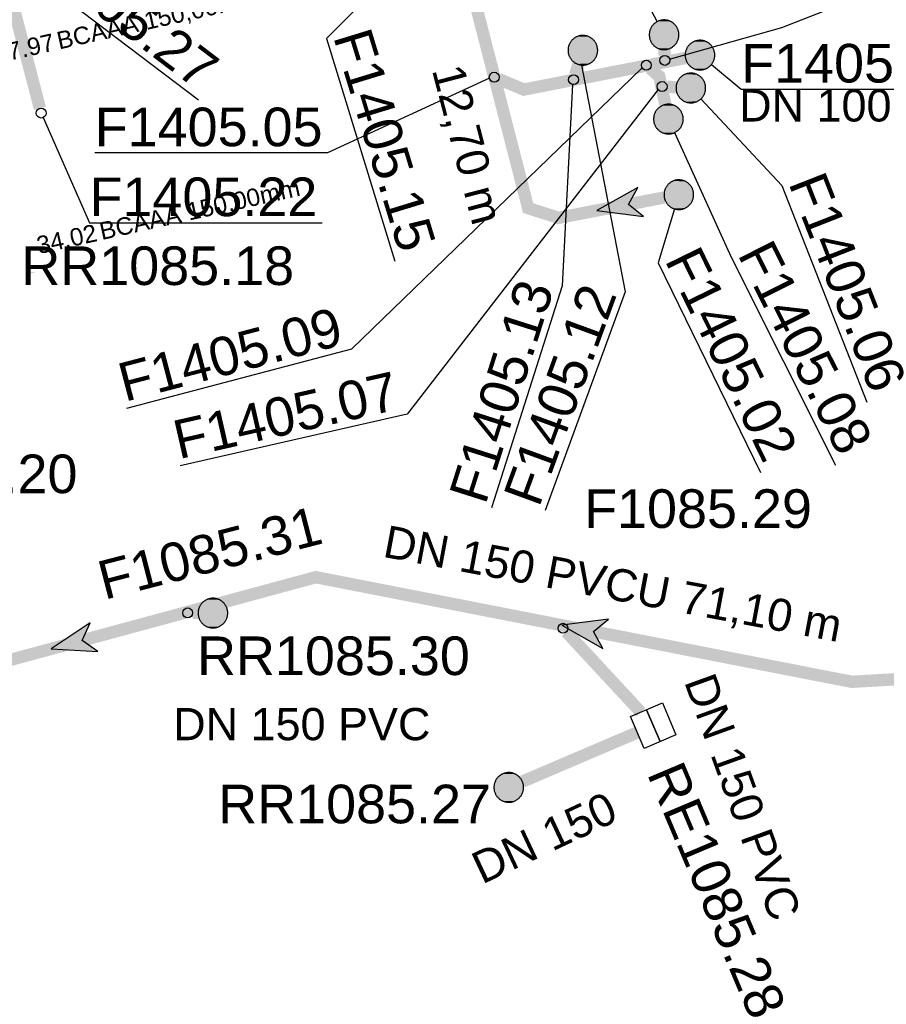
# Model space of a CAD drawing. Extents: x 356718 to 357658, y 5762241 to 5762615.
# Tile 114 of 157: x 357316 to 357334, y 5762428 to 5762448. Entities that reach past the tile are written whole.
import ezdxf
from ezdxf.enums import TextEntityAlignment as Align

# ---------------------------------------------------------------- set-up
doc = ezdxf.new("R2010")
doc.units = 0
doc.header["$MEASUREMENT"] = 0
doc.linetypes.add('AUSGEZOGEN', pattern=[0])
doc.linetypes.add('GESTRICHELT2', pattern=[4, 2, -2])
doc.layers.get('0').update_dxf_attribs({"linetype": 'AUSGEZOGEN'})
for name, color, linetype, true_color in [('111_00131_Symbol', 7, 'AUSGEZOGEN', 0x000000), ('114_00133_Schachtnummer', 7, 'AUSGEZOGEN', 0x000000), ('121_10397_Haltungen_Regenwasser', 5, 'GESTRICHELT2', 0x0000ff), ('121_10398_Haltungen_Schmutzwass', 7, 'AUSGEZOGEN', 0x800000), ('123_00137_Fliessrichtungspfeil', 7, 'AUSGEZOGEN', 0x000000), ('124_00118_Standard__Laenge___10', 7, 'AUSGEZOGEN', 0x000000), ('124_10626_Standard__Laenge____1', 7, 'AUSGEZOGEN', 0x000000), ('141_10677_Stutzen__alle__aus_DW', 7, 'AUSGEZOGEN', 0x000000), ('141_10868_Stutzen__141_', 7, 'AUSGEZOGEN', 0x000000)]:
    doc.layers.add(name, color=color, linetype=linetype, true_color=true_color)
doc.styles.add('ARIAL', font='arial.ttf', dxfattribs={"height": 1.5})
doc.styles.get("Standard").update_dxf_attribs({"font": 'arial.ttf', "height": 1})

# ---------------------------------------------------------------- blocks, each defined once
blk = doc.blocks.new('RR')
at = {"color": 0, "linetype": 'AUSGEZOGEN'}
blk.add_lwpolyline([(0.3, 0), (0.3, 0.013), (0.299, 0.025), (0.298, 0.038), (0.296, 0.05), (0.293, 0.063), (0.29, 0.075), (0.287, 0.087), (0.283, 0.099), (0.279, 0.111), (0.274, 0.123), (0.268, 0.134), (0.262, 0.145), (0.256, 0.156), (0.249, 0.167), (0.242, 0.177), (0.234, 0.187), (0.226, 0.197), (0.218, 0.206), (0.209, 0.215), (0.199, 0.224), (0.19, 0.232), (0.18, 0.24), (0.17, 0.247), (0.159, 0.254), (0.148, 0.261), (0.137, 0.267), (0.126, 0.272), (0.114, 0.277), (0.102, 0.282), (0.09, 0.286), (0.078, 0.29), (0.066, 0.293), (0.053, 0.295), (0.041, 0.297), (0.028, 0.299), (0.016, 0.3), (0.003, 0.3), (-0.009, 0.3), (-0.022, 0.299), (-0.035, 0.298), (-0.047, 0.296), (-0.06, 0.294), (-0.072, 0.291), (-0.084, 0.288), (-0.096, 0.284), (-0.108, 0.28), (-0.12, 0.275), (-0.131, 0.27), (-0.143, 0.264), (-0.154, 0.258), (-0.164, 0.251), (-0.175, 0.244), (-0.185, 0.236), (-0.195, 0.228), (-0.204, 0.22), (-0.213, 0.211), (-0.222, 0.202), (-0.23, 0.192), (-0.238, 0.182), (-0.246, 0.172), (-0.253, 0.162), (-0.259, 0.151), (-0.265, 0.14), (-0.271, 0.129), (-0.276, 0.117), (-0.281, 0.105), (-0.285, 0.093), (-0.289, 0.081), (-0.292, 0.069), (-0.295, 0.057), (-0.297, 0.044), (-0.298, 0.032), (-0.299, 0.019), (-0.3, 0.006), (-0.3, -0.006), (-0.299, -0.019), (-0.298, -0.032), (-0.297, -0.044), (-0.295, -0.057), (-0.292, -0.069), (-0.289, -0.081), (-0.285, -0.093), (-0.281, -0.105), (-0.276, -0.117), (-0.271, -0.129), (-0.265, -0.14), (-0.259, -0.151), (-0.253, -0.162), (-0.246, -0.172), (-0.238, -0.182), (-0.23, -0.192), (-0.222, -0.202), (-0.213, -0.211), (-0.204, -0.22), (-0.195, -0.228), (-0.185, -0.236), (-0.175, -0.244), (-0.164, -0.251), (-0.154, -0.258), (-0.143, -0.264), (-0.131, -0.27), (-0.12, -0.275), (-0.108, -0.28), (-0.096, -0.284), (-0.084, -0.288), (-0.072, -0.291), (-0.06, -0.294), (-0.047, -0.296), (-0.035, -0.298), (-0.022, -0.299), (-0.009, -0.3), (0.003, -0.3), (0.016, -0.3), (0.028, -0.299), (0.041, -0.297), (0.053, -0.295), (0.066, -0.293), (0.078, -0.29), (0.09, -0.286), (0.102, -0.282), (0.114, -0.277), (0.126, -0.272), (0.137, -0.267), (0.148, -0.261), (0.159, -0.254), (0.17, -0.247), (0.18, -0.24), (0.19, -0.232), (0.199, -0.224), (0.209, -0.215), (0.218, -0.206), (0.226, -0.197), (0.234, -0.187), (0.242, -0.177), (0.249, -0.167), (0.256, -0.156), (0.262, -0.145), (0.268, -0.134), (0.274, -0.123), (0.279, -0.111), (0.283, -0.099), (0.287, -0.087), (0.29, -0.075), (0.293, -0.063), (0.296, -0.05), (0.298, -0.038), (0.299, -0.025), (0.3, -0.013), (0.3, 0), (0.3, 0)], close=True, dxfattribs=at)
blk.add_lwpolyline([(0.3, 0), (0.3, 0.013), (0.299, 0.025), (0.298, 0.038), (0.296, 0.05), (0.293, 0.063), (0.29, 0.075), (0.287, 0.087), (0.283, 0.099), (0.279, 0.111), (0.274, 0.123), (0.268, 0.134), (0.262, 0.145), (0.256, 0.156), (0.249, 0.167), (0.242, 0.177), (0.234, 0.187), (0.226, 0.197), (0.218, 0.206), (0.209, 0.215), (0.199, 0.224), (0.19, 0.232), (0.18, 0.24), (0.17, 0.247), (0.159, 0.254), (0.148, 0.261), (0.137, 0.267), (0.126, 0.272), (0.114, 0.277), (0.102, 0.282), (0.09, 0.286), (0.078, 0.29), (0.066, 0.293), (0.053, 0.295), (0.041, 0.297), (0.028, 0.299), (0.016, 0.3), (0.003, 0.3), (-0.009, 0.3), (-0.022, 0.299), (-0.035, 0.298), (-0.047, 0.296), (-0.06, 0.294), (-0.072, 0.291), (-0.084, 0.288), (-0.096, 0.284), (-0.108, 0.28), (-0.12, 0.275), (-0.131, 0.27), (-0.143, 0.264), (-0.154, 0.258), (-0.164, 0.251), (-0.175, 0.244), (-0.185, 0.236), (-0.195, 0.228), (-0.204, 0.22), (-0.213, 0.211), (-0.222, 0.202), (-0.23, 0.192), (-0.238, 0.182), (-0.246, 0.172), (-0.253, 0.162), (-0.259, 0.151), (-0.265, 0.14), (-0.271, 0.129), (-0.276, 0.117), (-0.281, 0.105), (-0.285, 0.093), (-0.289, 0.081), (-0.292, 0.069), (-0.295, 0.057), (-0.297, 0.044), (-0.298, 0.032), (-0.299, 0.019), (-0.3, 0.006), (-0.3, -0.006), (-0.299, -0.019), (-0.298, -0.032), (-0.297, -0.044), (-0.295, -0.057), (-0.292, -0.069), (-0.289, -0.081), (-0.285, -0.093), (-0.281, -0.105), (-0.276, -0.117), (-0.271, -0.129), (-0.265, -0.14), (-0.259, -0.151), (-0.253, -0.162), (-0.246, -0.172), (-0.238, -0.182), (-0.23, -0.192), (-0.222, -0.202), (-0.213, -0.211), (-0.204, -0.22), (-0.195, -0.228), (-0.185, -0.236), (-0.175, -0.244), (-0.164, -0.251), (-0.154, -0.258), (-0.143, -0.264), (-0.131, -0.27), (-0.12, -0.275), (-0.108, -0.28), (-0.096, -0.284), (-0.084, -0.288), (-0.072, -0.291), (-0.06, -0.294), (-0.047, -0.296), (-0.035, -0.298), (-0.022, -0.299), (-0.009, -0.3), (0.003, -0.3), (0.016, -0.3), (0.028, -0.299), (0.041, -0.297), (0.053, -0.295), (0.066, -0.293), (0.078, -0.29), (0.09, -0.286), (0.102, -0.282), (0.114, -0.277), (0.126, -0.272), (0.137, -0.267), (0.148, -0.261), (0.159, -0.254), (0.17, -0.247), (0.18, -0.24), (0.19, -0.232), (0.199, -0.224), (0.209, -0.215), (0.218, -0.206), (0.226, -0.197), (0.234, -0.187), (0.242, -0.177), (0.249, -0.167), (0.256, -0.156), (0.262, -0.145), (0.268, -0.134), (0.274, -0.123), (0.279, -0.111), (0.283, -0.099), (0.287, -0.087), (0.29, -0.075), (0.293, -0.063), (0.296, -0.05), (0.298, -0.038), (0.299, -0.025), (0.3, -0.013), (0.3, 0), (0.3, 0)], close=True, dxfattribs=at)
at = {"color": 0}
for points in [[(-0.226, 0.197), (0.226, 0.197), (-0.222, 0.202)], [(-0.226, 0.197), (0.226, 0.197), (-0.222, 0.202)], [(-0.222, 0.202), (0.222, 0.202), (-0.218, 0.206)], [(-0.222, 0.202), (0.222, 0.202), (-0.218, 0.206)], [(0.226, 0.197), (-0.222, 0.202), (0.222, 0.202)], [(0.226, 0.197), (-0.222, 0.202), (0.222, 0.202)], [(-0.218, 0.206), (0.218, 0.206), (-0.213, 0.211)], [(-0.218, 0.206), (0.218, 0.206), (-0.213, 0.211)], [(0.222, 0.202), (-0.218, 0.206), (0.218, 0.206)], [(0.222, 0.202), (-0.218, 0.206), (0.218, 0.206)], [(-0.213, 0.211), (0.213, 0.211), (-0.209, 0.215)], [(-0.213, 0.211), (0.213, 0.211), (-0.209, 0.215)], [(0.218, 0.206), (-0.213, 0.211), (0.213, 0.211)], [(0.218, 0.206), (-0.213, 0.211), (0.213, 0.211)], [(-0.209, 0.215), (0.209, 0.215), (-0.204, 0.22)], [(-0.209, 0.215), (0.209, 0.215), (-0.204, 0.22)], [(0.213, 0.211), (-0.209, 0.215), (0.209, 0.215)], [(0.213, 0.211), (-0.209, 0.215), (0.209, 0.215)], [(-0.204, 0.22), (0.204, 0.22), (-0.199, 0.224)], [(-0.204, 0.22), (0.204, 0.22), (-0.199, 0.224)], [(0.209, 0.215), (-0.204, 0.22), (0.204, 0.22)], [(0.209, 0.215), (-0.204, 0.22), (0.204, 0.22)], [(-0.199, 0.224), (0.199, 0.224), (-0.195, 0.228)], [(-0.199, 0.224), (0.199, 0.224), (-0.195, 0.228)], [(0.204, 0.22), (-0.199, 0.224), (0.199, 0.224)], [(0.204, 0.22), (-0.199, 0.224), (0.199, 0.224)], [(-0.195, 0.228), (0.195, 0.228), (-0.19, 0.232)], [(-0.195, 0.228), (0.195, 0.228), (-0.19, 0.232)], [(0.199, 0.224), (-0.195, 0.228), (0.195, 0.228)], [(0.199, 0.224), (-0.195, 0.228), (0.195, 0.228)], [(-0.19, 0.232), (0.19, 0.232), (-0.185, 0.236)], [(-0.19, 0.232), (0.19, 0.232), (-0.185, 0.236)], [(0.195, 0.228), (-0.19, 0.232), (0.19, 0.232)], [(0.195, 0.228), (-0.19, 0.232), (0.19, 0.232)], [(-0.185, 0.236), (0.185, 0.236), (-0.18, 0.24)], [(-0.185, 0.236), (0.185, 0.236), (-0.18, 0.24)], [(0.19, 0.232), (-0.185, 0.236), (0.185, 0.236)], [(0.19, 0.232), (-0.185, 0.236), (0.185, 0.236)], [(-0.18, 0.24), (0.18, 0.24), (-0.175, 0.244)], [(-0.18, 0.24), (0.18, 0.24), (-0.175, 0.244)], [(0.185, 0.236), (-0.18, 0.24), (0.18, 0.24)], [(0.185, 0.236), (-0.18, 0.24), (0.18, 0.24)], [(-0.175, 0.244), (0.175, 0.244), (-0.169, 0.247)], [(-0.175, 0.244), (0.175, 0.244), (-0.169, 0.247)], [(0.18, 0.24), (-0.175, 0.244), (0.175, 0.244)], [(0.18, 0.24), (-0.175, 0.244), (0.175, 0.244)], [(-0.169, 0.247), (0.17, 0.247), (-0.164, 0.251)], [(-0.169, 0.247), (0.17, 0.247), (-0.164, 0.251)], [(0.175, 0.244), (-0.169, 0.247), (0.17, 0.247)], [(0.175, 0.244), (-0.169, 0.247), (0.17, 0.247)], [(-0.164, 0.251), (0.164, 0.251), (-0.159, 0.254)], [(-0.164, 0.251), (0.164, 0.251), (-0.159, 0.254)], [(0.17, 0.247), (-0.164, 0.251), (0.164, 0.251)], [(0.17, 0.247), (-0.164, 0.251), (0.164, 0.251)], [(-0.159, 0.254), (0.159, 0.254), (-0.154, 0.258)], [(-0.159, 0.254), (0.159, 0.254), (-0.154, 0.258)], [(0.164, 0.251), (-0.159, 0.254), (0.159, 0.254)], [(0.164, 0.251), (-0.159, 0.254), (0.159, 0.254)], [(-0.154, 0.258), (0.154, 0.258), (-0.148, 0.261)], [(-0.154, 0.258), (0.154, 0.258), (-0.148, 0.261)], [(0.159, 0.254), (-0.154, 0.258), (0.154, 0.258)], [(0.159, 0.254), (-0.154, 0.258), (0.154, 0.258)], [(-0.148, 0.261), (0.148, 0.261), (-0.143, 0.264)], [(-0.148, 0.261), (0.148, 0.261), (-0.143, 0.264)], [(0.154, 0.258), (-0.148, 0.261), (0.148, 0.261)], [(0.154, 0.258), (-0.148, 0.261), (0.148, 0.261)], [(-0.143, 0.264), (0.142, 0.264), (-0.137, 0.267)], [(-0.143, 0.264), (0.142, 0.264), (-0.137, 0.267)], [(0.148, 0.261), (-0.143, 0.264), (0.142, 0.264)], [(0.148, 0.261), (-0.143, 0.264), (0.142, 0.264)], [(-0.137, 0.267), (0.137, 0.267), (-0.131, 0.27)], [(-0.137, 0.267), (0.137, 0.267), (-0.131, 0.27)], [(0.142, 0.264), (-0.137, 0.267), (0.137, 0.267)], [(0.142, 0.264), (-0.137, 0.267), (0.137, 0.267)], [(-0.131, 0.27), (0.131, 0.27), (-0.126, 0.272)], [(-0.131, 0.27), (0.131, 0.27), (-0.126, 0.272)], [(0.137, 0.267), (-0.131, 0.27), (0.131, 0.27)], [(0.137, 0.267), (-0.131, 0.27), (0.131, 0.27)], [(-0.126, 0.272), (0.126, 0.272), (-0.12, 0.275)], [(-0.126, 0.272), (0.126, 0.272), (-0.12, 0.275)], [(0.131, 0.27), (-0.126, 0.272), (0.126, 0.272)], [(0.131, 0.27), (-0.126, 0.272), (0.126, 0.272)], [(-0.12, 0.275), (0.12, 0.275), (-0.114, 0.277)], [(-0.12, 0.275), (0.12, 0.275), (-0.114, 0.277)], [(0.126, 0.272), (-0.12, 0.275), (0.12, 0.275)], [(0.126, 0.272), (-0.12, 0.275), (0.12, 0.275)], [(-0.114, 0.277), (0.114, 0.277), (-0.108, 0.28)], [(-0.114, 0.277), (0.114, 0.277), (-0.108, 0.28)], [(0.12, 0.275), (-0.114, 0.277), (0.114, 0.277)], [(0.12, 0.275), (-0.114, 0.277), (0.114, 0.277)], [(-0.108, 0.28), (0.108, 0.28), (-0.102, 0.282)], [(-0.108, 0.28), (0.108, 0.28), (-0.102, 0.282)], [(0.114, 0.277), (-0.108, 0.28), (0.108, 0.28)], [(0.114, 0.277), (-0.108, 0.28), (0.108, 0.28)], [(-0.102, 0.282), (0.102, 0.282), (-0.096, 0.284)], [(-0.102, 0.282), (0.102, 0.282), (-0.096, 0.284)], [(0.108, 0.28), (-0.102, 0.282), (0.102, 0.282)], [(0.108, 0.28), (-0.102, 0.282), (0.102, 0.282)], [(-0.096, 0.284), (0.096, 0.284), (-0.09, 0.286)], [(-0.096, 0.284), (0.096, 0.284), (-0.09, 0.286)], [(0.102, 0.282), (-0.096, 0.284), (0.096, 0.284)], [(0.102, 0.282), (-0.096, 0.284), (0.096, 0.284)], [(-0.09, 0.286), (0.09, 0.286), (-0.084, 0.288)], [(-0.09, 0.286), (0.09, 0.286), (-0.084, 0.288)], [(0.096, 0.284), (-0.09, 0.286), (0.09, 0.286)], [(0.096, 0.284), (-0.09, 0.286), (0.09, 0.286)], [(-0.084, 0.288), (0.084, 0.288), (-0.078, 0.29)], [(-0.084, 0.288), (0.084, 0.288), (-0.078, 0.29)], [(0.09, 0.286), (-0.084, 0.288), (0.084, 0.288)], [(0.09, 0.286), (-0.084, 0.288), (0.084, 0.288)], [(-0.078, 0.29), (0.078, 0.29), (-0.072, 0.291)], [(-0.078, 0.29), (0.078, 0.29), (-0.072, 0.291)], [(0.084, 0.288), (-0.078, 0.29), (0.078, 0.29)], [(0.084, 0.288), (-0.078, 0.29), (0.078, 0.29)], [(-0.072, 0.291), (0.072, 0.291), (-0.066, 0.293)], [(-0.072, 0.291), (0.072, 0.291), (-0.066, 0.293)], [(0.078, 0.29), (-0.072, 0.291), (0.072, 0.291)], [(0.078, 0.29), (-0.072, 0.291), (0.072, 0.291)], [(-0.066, 0.293), (0.066, 0.293), (-0.06, 0.294)], [(-0.066, 0.293), (0.066, 0.293), (-0.06, 0.294)], [(0.072, 0.291), (-0.066, 0.293), (0.066, 0.293)], [(0.072, 0.291), (-0.066, 0.293), (0.066, 0.293)], [(-0.06, 0.294), (0.059, 0.294), (-0.053, 0.295)], [(-0.06, 0.294), (0.059, 0.294), (-0.053, 0.295)], [(0.066, 0.293), (-0.06, 0.294), (0.059, 0.294)], [(0.066, 0.293), (-0.06, 0.294), (0.059, 0.294)], [(-0.053, 0.295), (0.053, 0.295), (-0.047, 0.296)], [(-0.053, 0.295), (0.053, 0.295), (-0.047, 0.296)], [(0.059, 0.294), (-0.053, 0.295), (0.053, 0.295)], [(0.059, 0.294), (-0.053, 0.295), (0.053, 0.295)], [(-0.047, 0.296), (0.047, 0.296), (-0.04, 0.297)], [(-0.047, 0.296), (0.047, 0.296), (-0.04, 0.297)], [(0.053, 0.295), (-0.047, 0.296), (0.047, 0.296)], [(0.053, 0.295), (-0.047, 0.296), (0.047, 0.296)], [(-0.04, 0.297), (0.041, 0.297), (-0.035, 0.298)], [(-0.04, 0.297), (0.041, 0.297), (-0.035, 0.298)], [(0.047, 0.296), (-0.04, 0.297), (0.041, 0.297)], [(0.047, 0.296), (-0.04, 0.297), (0.041, 0.297)], [(-0.035, 0.298), (0.034, 0.298), (-0.028, 0.299)], [(-0.035, 0.298), (0.034, 0.298), (-0.028, 0.299)], [(0.041, 0.297), (-0.035, 0.298), (0.034, 0.298)], [(0.041, 0.297), (-0.035, 0.298), (0.034, 0.298)], [(0.034, 0.298), (-0.028, 0.299), (0.028, 0.299)], [(-0.028, 0.299), (0.028, 0.299), (-0.022, 0.299)], [(0.034, 0.298), (-0.028, 0.299), (0.028, 0.299)], [(-0.028, 0.299), (0.028, 0.299), (-0.022, 0.299)], [(-0.022, 0.299), (0.021, 0.299), (-0.015, 0.3)], [(-0.022, 0.299), (0.021, 0.299), (-0.015, 0.3)], [(0.028, 0.299), (-0.022, 0.299), (0.021, 0.299)], [(0.028, 0.299), (-0.022, 0.299), (0.021, 0.299)], [(0.021, 0.299), (-0.015, 0.3), (0.016, 0.3)], [(-0.015, 0.3), (0.016, 0.3), (-0.009, 0.3)], [(0.021, 0.299), (-0.015, 0.3), (0.016, 0.3)], [(-0.015, 0.3), (0.016, 0.3), (-0.009, 0.3)], [(0.016, 0.3), (-0.009, 0.3), (0.007, 0.3)], [(-0.009, 0.3), (0.007, 0.3), (0.003, 0.3)], [(0.016, 0.3), (-0.009, 0.3), (0.007, 0.3)], [(-0.009, 0.3), (0.007, 0.3), (0.003, 0.3)], [(-0.3, 0.013), (0.3, 0.013), (-0.299, 0.019)], [(-0.3, 0.013), (0.3, 0.013), (-0.299, 0.019)], [(-0.3, 0.006), (0.3, 0.006), (-0.3, 0.013)], [(0.3, 0.006), (-0.3, 0.013), (0.3, 0.013)], [(-0.3, 0.006), (0.3, 0.006), (-0.3, 0.013)], [(0.3, 0.006), (-0.3, 0.013), (0.3, 0.013)], [(-0.3, 0), (0.3, 0), (-0.3, 0.006)], [(0.3, 0), (-0.3, 0.006), (0.3, 0.006)], [(-0.3, 0), (0.3, 0), (-0.3, 0.006)], [(0.3, 0), (-0.3, 0.006), (0.3, 0.006)], [(0.3, -0.006), (-0.3, -0.006), (0.3, 0)], [(-0.3, -0.006), (0.3, 0), (-0.3, 0)], [(0.3, -0.006), (-0.3, -0.006), (0.3, 0)], [(-0.3, -0.006), (0.3, 0), (-0.3, 0)], [(-0.299, 0.025), (0.299, 0.025), (-0.298, 0.032)], [(-0.299, 0.025), (0.299, 0.025), (-0.298, 0.032)], [(-0.299, 0.019), (0.299, 0.019), (-0.299, 0.025)], [(0.299, 0.019), (-0.299, 0.025), (0.299, 0.025)], [(-0.299, 0.019), (0.299, 0.019), (-0.299, 0.025)], [(0.299, 0.019), (-0.299, 0.025), (0.299, 0.025)], [(0.3, 0.013), (-0.299, 0.019), (0.299, 0.019)], [(0.3, 0.013), (-0.299, 0.019), (0.299, 0.019)], [(-0.298, 0.038), (0.298, 0.038), (-0.297, 0.044)], [(-0.298, 0.038), (0.298, 0.038), (-0.297, 0.044)], [(-0.298, 0.032), (0.298, 0.032), (-0.298, 0.038)], [(0.298, 0.032), (-0.298, 0.038), (0.298, 0.038)], [(-0.298, 0.032), (0.298, 0.032), (-0.298, 0.038)], [(0.298, 0.032), (-0.298, 0.038), (0.298, 0.038)], [(0.299, 0.025), (-0.298, 0.032), (0.298, 0.032)], [(0.299, 0.025), (-0.298, 0.032), (0.298, 0.032)], [(-0.297, 0.044), (0.297, 0.044), (-0.296, 0.05)], [(-0.297, 0.044), (0.297, 0.044), (-0.296, 0.05)], [(0.298, 0.038), (-0.297, 0.044), (0.297, 0.044)], [(0.298, 0.038), (-0.297, 0.044), (0.297, 0.044)], [(-0.296, 0.05), (0.296, 0.05), (-0.295, 0.057)], [(-0.296, 0.05), (0.296, 0.05), (-0.295, 0.057)], [(0.297, 0.044), (-0.296, 0.05), (0.296, 0.05)], [(0.297, 0.044), (-0.296, 0.05), (0.296, 0.05)], [(-0.295, 0.057), (0.295, 0.057), (-0.293, 0.063)], [(-0.295, 0.057), (0.295, 0.057), (-0.293, 0.063)], [(0.296, 0.05), (-0.295, 0.057), (0.295, 0.057)], [(0.296, 0.05), (-0.295, 0.057), (0.295, 0.057)], [(-0.293, 0.063), (0.293, 0.063), (-0.292, 0.069)], [(-0.293, 0.063), (0.293, 0.063), (-0.292, 0.069)], [(0.295, 0.057), (-0.293, 0.063), (0.293, 0.063)], [(0.295, 0.057), (-0.293, 0.063), (0.293, 0.063)], [(-0.292, 0.069), (0.292, 0.069), (-0.29, 0.075)], [(-0.292, 0.069), (0.292, 0.069), (-0.29, 0.075)], [(0.293, 0.063), (-0.292, 0.069), (0.292, 0.069)], [(0.293, 0.063), (-0.292, 0.069), (0.292, 0.069)], [(-0.29, 0.075), (0.29, 0.075), (-0.289, 0.081)], [(-0.29, 0.075), (0.29, 0.075), (-0.289, 0.081)], [(0.292, 0.069), (-0.29, 0.075), (0.29, 0.075)], [(0.292, 0.069), (-0.29, 0.075), (0.29, 0.075)], [(-0.289, 0.081), (0.289, 0.081), (-0.287, 0.087)], [(-0.289, 0.081), (0.289, 0.081), (-0.287, 0.087)], [(0.29, 0.075), (-0.289, 0.081), (0.289, 0.081)], [(0.29, 0.075), (-0.289, 0.081), (0.289, 0.081)], [(-0.287, 0.087), (0.287, 0.087), (-0.285, 0.093)], [(-0.287, 0.087), (0.287, 0.087), (-0.285, 0.093)], [(0.289, 0.081), (-0.287, 0.087), (0.287, 0.087)], [(0.289, 0.081), (-0.287, 0.087), (0.287, 0.087)], [(-0.285, 0.093), (0.285, 0.093), (-0.283, 0.099)], [(-0.285, 0.093), (0.285, 0.093), (-0.283, 0.099)], [(0.287, 0.087), (-0.285, 0.093), (0.285, 0.093)], [(0.287, 0.087), (-0.285, 0.093), (0.285, 0.093)], [(-0.283, 0.099), (0.283, 0.099), (-0.281, 0.105)], [(-0.283, 0.099), (0.283, 0.099), (-0.281, 0.105)], [(0.285, 0.093), (-0.283, 0.099), (0.283, 0.099)], [(0.285, 0.093), (-0.283, 0.099), (0.283, 0.099)], [(-0.281, 0.105), (0.281, 0.105), (-0.279, 0.111)], [(-0.281, 0.105), (0.281, 0.105), (-0.279, 0.111)], [(0.283, 0.099), (-0.281, 0.105), (0.281, 0.105)], [(0.283, 0.099), (-0.281, 0.105), (0.281, 0.105)], [(-0.279, 0.111), (0.279, 0.111), (-0.276, 0.117)], [(-0.279, 0.111), (0.279, 0.111), (-0.276, 0.117)], [(0.281, 0.105), (-0.279, 0.111), (0.279, 0.111)], [(0.281, 0.105), (-0.279, 0.111), (0.279, 0.111)], [(-0.276, 0.117), (0.276, 0.117), (-0.274, 0.123)], [(-0.276, 0.117), (0.276, 0.117), (-0.274, 0.123)], [(0.279, 0.111), (-0.276, 0.117), (0.276, 0.117)], [(0.279, 0.111), (-0.276, 0.117), (0.276, 0.117)], [(-0.274, 0.123), (0.274, 0.123), (-0.271, 0.129)], [(-0.274, 0.123), (0.274, 0.123), (-0.271, 0.129)], [(0.276, 0.117), (-0.274, 0.123), (0.274, 0.123)], [(0.276, 0.117), (-0.274, 0.123), (0.274, 0.123)], [(-0.271, 0.129), (0.271, 0.129), (-0.268, 0.134)], [(-0.271, 0.129), (0.271, 0.129), (-0.268, 0.134)], [(0.274, 0.123), (-0.271, 0.129), (0.271, 0.129)], [(0.274, 0.123), (-0.271, 0.129), (0.271, 0.129)], [(-0.268, 0.134), (0.268, 0.134), (-0.265, 0.14)], [(-0.268, 0.134), (0.268, 0.134), (-0.265, 0.14)], [(0.271, 0.129), (-0.268, 0.134), (0.268, 0.134)], [(0.271, 0.129), (-0.268, 0.134), (0.268, 0.134)], [(-0.265, 0.14), (0.265, 0.14), (-0.262, 0.145)], [(-0.265, 0.14), (0.265, 0.14), (-0.262, 0.145)], [(0.268, 0.134), (-0.265, 0.14), (0.265, 0.14)], [(0.268, 0.134), (-0.265, 0.14), (0.265, 0.14)], [(-0.262, 0.145), (0.262, 0.145), (-0.259, 0.151)], [(-0.262, 0.145), (0.262, 0.145), (-0.259, 0.151)], [(0.265, 0.14), (-0.262, 0.145), (0.262, 0.145)], [(0.265, 0.14), (-0.262, 0.145), (0.262, 0.145)], [(-0.259, 0.151), (0.259, 0.151), (-0.256, 0.156)], [(-0.259, 0.151), (0.259, 0.151), (-0.256, 0.156)], [(0.262, 0.145), (-0.259, 0.151), (0.259, 0.151)], [(0.262, 0.145), (-0.259, 0.151), (0.259, 0.151)], [(-0.256, 0.156), (0.256, 0.156), (-0.253, 0.162)], [(-0.256, 0.156), (0.256, 0.156), (-0.253, 0.162)], [(0.259, 0.151), (-0.256, 0.156), (0.256, 0.156)], [(0.259, 0.151), (-0.256, 0.156), (0.256, 0.156)], [(-0.253, 0.162), (0.253, 0.162), (-0.249, 0.167)], [(-0.253, 0.162), (0.253, 0.162), (-0.249, 0.167)], [(0.256, 0.156), (-0.253, 0.162), (0.253, 0.162)], [(0.256, 0.156), (-0.253, 0.162), (0.253, 0.162)], [(-0.249, 0.167), (0.249, 0.167), (-0.246, 0.172)], [(-0.249, 0.167), (0.249, 0.167), (-0.246, 0.172)], [(0.253, 0.162), (-0.249, 0.167), (0.249, 0.167)], [(0.253, 0.162), (-0.249, 0.167), (0.249, 0.167)], [(-0.246, 0.172), (0.246, 0.172), (-0.242, 0.177)], [(-0.246, 0.172), (0.246, 0.172), (-0.242, 0.177)], [(0.249, 0.167), (-0.246, 0.172), (0.246, 0.172)], [(0.249, 0.167), (-0.246, 0.172), (0.246, 0.172)], [(-0.242, 0.177), (0.242, 0.177), (-0.238, 0.182)], [(-0.242, 0.177), (0.242, 0.177), (-0.238, 0.182)], [(0.246, 0.172), (-0.242, 0.177), (0.242, 0.177)], [(0.246, 0.172), (-0.242, 0.177), (0.242, 0.177)], [(-0.238, 0.182), (0.238, 0.182), (-0.234, 0.187)], [(-0.238, 0.182), (0.238, 0.182), (-0.234, 0.187)], [(0.242, 0.177), (-0.238, 0.182), (0.238, 0.182)], [(0.242, 0.177), (-0.238, 0.182), (0.238, 0.182)], [(-0.234, 0.187), (0.234, 0.187), (-0.23, 0.192)], [(-0.234, 0.187), (0.234, 0.187), (-0.23, 0.192)], [(0.238, 0.182), (-0.234, 0.187), (0.234, 0.187)], [(0.238, 0.182), (-0.234, 0.187), (0.234, 0.187)], [(-0.23, 0.192), (0.23, 0.192), (-0.226, 0.197)], [(-0.23, 0.192), (0.23, 0.192), (-0.226, 0.197)], [(0.234, 0.187), (-0.23, 0.192), (0.23, 0.192)], [(0.234, 0.187), (-0.23, 0.192), (0.23, 0.192)], [(0.23, 0.192), (-0.226, 0.197), (0.226, 0.197)], [(0.23, 0.192), (-0.226, 0.197), (0.226, 0.197)], [(0.3, 0), (0.3, 0), (0.3, 0)], [(0.3, 0), (0.3, 0), (0.3, 0)], [(0.3, 0), (0.3, 0), (0.3, 0)], [(0.3, 0), (0.3, 0), (0.3, 0)], [(0.3, -0.013), (-0.3, -0.013), (0.3, -0.006)], [(-0.3, -0.013), (0.3, -0.006), (-0.3, -0.006)], [(0.3, -0.013), (-0.3, -0.013), (0.3, -0.006)], [(-0.3, -0.013), (0.3, -0.006), (-0.3, -0.006)], [(-0.299, -0.019), (0.3, -0.013), (-0.3, -0.013)], [(-0.299, -0.019), (0.3, -0.013), (-0.3, -0.013)], [(0.299, -0.019), (-0.299, -0.019), (0.3, -0.013)], [(0.299, -0.019), (-0.299, -0.019), (0.3, -0.013)], [(0.299, -0.025), (-0.299, -0.025), (0.299, -0.019)], [(-0.299, -0.025), (0.299, -0.019), (-0.299, -0.019)], [(0.299, -0.025), (-0.299, -0.025), (0.299, -0.019)], [(-0.299, -0.025), (0.299, -0.019), (-0.299, -0.019)], [(-0.298, -0.032), (0.299, -0.025), (-0.299, -0.025)], [(-0.298, -0.032), (0.299, -0.025), (-0.299, -0.025)], [(0.298, -0.032), (-0.298, -0.032), (0.299, -0.025)], [(0.298, -0.032), (-0.298, -0.032), (0.299, -0.025)], [(0.298, -0.038), (-0.298, -0.038), (0.298, -0.032)], [(-0.298, -0.038), (0.298, -0.032), (-0.298, -0.032)], [(0.298, -0.038), (-0.298, -0.038), (0.298, -0.032)], [(-0.298, -0.038), (0.298, -0.032), (-0.298, -0.032)], [(-0.297, -0.044), (0.298, -0.038), (-0.298, -0.038)], [(-0.297, -0.044), (0.298, -0.038), (-0.298, -0.038)], [(0.297, -0.044), (-0.297, -0.044), (0.298, -0.038)], [(0.297, -0.044), (-0.297, -0.044), (0.298, -0.038)], [(-0.296, -0.05), (0.297, -0.044), (-0.297, -0.044)], [(-0.296, -0.05), (0.297, -0.044), (-0.297, -0.044)], [(0.296, -0.05), (-0.296, -0.05), (0.297, -0.044)], [(0.296, -0.05), (-0.296, -0.05), (0.297, -0.044)], [(-0.295, -0.057), (0.296, -0.05), (-0.296, -0.05)], [(-0.295, -0.057), (0.296, -0.05), (-0.296, -0.05)], [(0.295, -0.057), (-0.295, -0.057), (0.296, -0.05)], [(0.295, -0.057), (-0.295, -0.057), (0.296, -0.05)], [(-0.293, -0.063), (0.295, -0.057), (-0.295, -0.057)], [(-0.293, -0.063), (0.295, -0.057), (-0.295, -0.057)], [(0.293, -0.063), (-0.293, -0.063), (0.295, -0.057)], [(0.293, -0.063), (-0.293, -0.063), (0.295, -0.057)], [(-0.292, -0.069), (0.293, -0.063), (-0.293, -0.063)], [(-0.292, -0.069), (0.293, -0.063), (-0.293, -0.063)], [(0.292, -0.069), (-0.292, -0.069), (0.293, -0.063)], [(0.292, -0.069), (-0.292, -0.069), (0.293, -0.063)], [(-0.29, -0.075), (0.292, -0.069), (-0.292, -0.069)], [(-0.29, -0.075), (0.292, -0.069), (-0.292, -0.069)], [(0.29, -0.075), (-0.29, -0.075), (0.292, -0.069)], [(0.29, -0.075), (-0.29, -0.075), (0.292, -0.069)], [(-0.289, -0.081), (0.29, -0.075), (-0.29, -0.075)], [(-0.289, -0.081), (0.29, -0.075), (-0.29, -0.075)], [(0.289, -0.081), (-0.289, -0.081), (0.29, -0.075)], [(0.289, -0.081), (-0.289, -0.081), (0.29, -0.075)], [(-0.287, -0.087), (0.289, -0.081), (-0.289, -0.081)], [(-0.287, -0.087), (0.289, -0.081), (-0.289, -0.081)], [(0.287, -0.087), (-0.287, -0.087), (0.289, -0.081)], [(0.287, -0.087), (-0.287, -0.087), (0.289, -0.081)], [(-0.285, -0.093), (0.287, -0.087), (-0.287, -0.087)], [(-0.285, -0.093), (0.287, -0.087), (-0.287, -0.087)], [(0.285, -0.093), (-0.285, -0.093), (0.287, -0.087)], [(0.285, -0.093), (-0.285, -0.093), (0.287, -0.087)], [(-0.283, -0.099), (0.285, -0.093), (-0.285, -0.093)], [(-0.283, -0.099), (0.285, -0.093), (-0.285, -0.093)], [(0.283, -0.099), (-0.283, -0.099), (0.285, -0.093)], [(0.283, -0.099), (-0.283, -0.099), (0.285, -0.093)], [(-0.281, -0.105), (0.283, -0.099), (-0.283, -0.099)], [(-0.281, -0.105), (0.283, -0.099), (-0.283, -0.099)], [(0.281, -0.105), (-0.281, -0.105), (0.283, -0.099)], [(0.281, -0.105), (-0.281, -0.105), (0.283, -0.099)], [(-0.279, -0.111), (0.281, -0.105), (-0.281, -0.105)], [(-0.279, -0.111), (0.281, -0.105), (-0.281, -0.105)], [(0.279, -0.111), (-0.279, -0.111), (0.281, -0.105)], [(0.279, -0.111), (-0.279, -0.111), (0.281, -0.105)], [(-0.276, -0.117), (0.279, -0.111), (-0.279, -0.111)], [(-0.276, -0.117), (0.279, -0.111), (-0.279, -0.111)], [(0.276, -0.117), (-0.276, -0.117), (0.279, -0.111)], [(0.276, -0.117), (-0.276, -0.117), (0.279, -0.111)], [(-0.274, -0.123), (0.276, -0.117), (-0.276, -0.117)], [(-0.274, -0.123), (0.276, -0.117), (-0.276, -0.117)], [(0.274, -0.123), (-0.274, -0.123), (0.276, -0.117)], [(0.274, -0.123), (-0.274, -0.123), (0.276, -0.117)], [(-0.271, -0.129), (0.274, -0.123), (-0.274, -0.123)], [(-0.271, -0.129), (0.274, -0.123), (-0.274, -0.123)], [(0.271, -0.129), (-0.271, -0.129), (0.274, -0.123)], [(0.271, -0.129), (-0.271, -0.129), (0.274, -0.123)], [(-0.268, -0.134), (0.271, -0.129), (-0.271, -0.129)], [(-0.268, -0.134), (0.271, -0.129), (-0.271, -0.129)], [(0.268, -0.134), (-0.268, -0.134), (0.271, -0.129)], [(0.268, -0.134), (-0.268, -0.134), (0.271, -0.129)], [(-0.265, -0.14), (0.268, -0.134), (-0.268, -0.134)], [(-0.265, -0.14), (0.268, -0.134), (-0.268, -0.134)], [(0.265, -0.14), (-0.265, -0.14), (0.268, -0.134)], [(0.265, -0.14), (-0.265, -0.14), (0.268, -0.134)], [(-0.262, -0.145), (0.265, -0.14), (-0.265, -0.14)], [(-0.262, -0.145), (0.265, -0.14), (-0.265, -0.14)], [(0.262, -0.145), (-0.262, -0.145), (0.265, -0.14)], [(0.262, -0.145), (-0.262, -0.145), (0.265, -0.14)], [(-0.259, -0.151), (0.262, -0.145), (-0.262, -0.145)], [(-0.259, -0.151), (0.262, -0.145), (-0.262, -0.145)], [(0.259, -0.151), (-0.259, -0.151), (0.262, -0.145)], [(0.259, -0.151), (-0.259, -0.151), (0.262, -0.145)], [(-0.256, -0.156), (0.259, -0.151), (-0.259, -0.151)], [(-0.256, -0.156), (0.259, -0.151), (-0.259, -0.151)], [(0.256, -0.156), (-0.256, -0.156), (0.259, -0.151)], [(0.256, -0.156), (-0.256, -0.156), (0.259, -0.151)], [(-0.253, -0.162), (0.256, -0.156), (-0.256, -0.156)], [(-0.253, -0.162), (0.256, -0.156), (-0.256, -0.156)], [(0.253, -0.162), (-0.253, -0.162), (0.256, -0.156)], [(0.253, -0.162), (-0.253, -0.162), (0.256, -0.156)], [(-0.249, -0.167), (0.253, -0.162), (-0.253, -0.162)], [(-0.249, -0.167), (0.253, -0.162), (-0.253, -0.162)], [(0.249, -0.167), (-0.249, -0.167), (0.253, -0.162)], [(0.249, -0.167), (-0.249, -0.167), (0.253, -0.162)], [(-0.246, -0.172), (0.249, -0.167), (-0.249, -0.167)], [(-0.246, -0.172), (0.249, -0.167), (-0.249, -0.167)], [(0.246, -0.172), (-0.246, -0.172), (0.249, -0.167)], [(0.246, -0.172), (-0.246, -0.172), (0.249, -0.167)], [(-0.242, -0.177), (0.246, -0.172), (-0.246, -0.172)], [(-0.242, -0.177), (0.246, -0.172), (-0.246, -0.172)], [(0.242, -0.177), (-0.242, -0.177), (0.246, -0.172)], [(0.242, -0.177), (-0.242, -0.177), (0.246, -0.172)], [(-0.238, -0.182), (0.242, -0.177), (-0.242, -0.177)], [(-0.238, -0.182), (0.242, -0.177), (-0.242, -0.177)], [(0.238, -0.182), (-0.238, -0.182), (0.242, -0.177)], [(0.238, -0.182), (-0.238, -0.182), (0.242, -0.177)], [(-0.234, -0.187), (0.238, -0.182), (-0.238, -0.182)], [(-0.234, -0.187), (0.238, -0.182), (-0.238, -0.182)], [(0.234, -0.187), (-0.234, -0.187), (0.238, -0.182)], [(0.234, -0.187), (-0.234, -0.187), (0.238, -0.182)], [(-0.23, -0.192), (0.234, -0.187), (-0.234, -0.187)], [(-0.23, -0.192), (0.234, -0.187), (-0.234, -0.187)], [(0.23, -0.192), (-0.23, -0.192), (0.234, -0.187)], [(0.23, -0.192), (-0.23, -0.192), (0.234, -0.187)], [(-0.226, -0.197), (0.23, -0.192), (-0.23, -0.192)], [(-0.226, -0.197), (0.23, -0.192), (-0.23, -0.192)], [(0.226, -0.197), (-0.226, -0.197), (0.23, -0.192)], [(0.226, -0.197), (-0.226, -0.197), (0.23, -0.192)], [(-0.222, -0.202), (0.226, -0.197), (-0.226, -0.197)], [(-0.222, -0.202), (0.226, -0.197), (-0.226, -0.197)], [(0.222, -0.202), (-0.222, -0.202), (0.226, -0.197)], [(0.222, -0.202), (-0.222, -0.202), (0.226, -0.197)], [(-0.218, -0.206), (0.222, -0.202), (-0.222, -0.202)], [(-0.218, -0.206), (0.222, -0.202), (-0.222, -0.202)], [(0.218, -0.206), (-0.218, -0.206), (0.222, -0.202)], [(0.218, -0.206), (-0.218, -0.206), (0.222, -0.202)], [(-0.213, -0.211), (0.218, -0.206), (-0.218, -0.206)], [(-0.213, -0.211), (0.218, -0.206), (-0.218, -0.206)], [(0.213, -0.211), (-0.213, -0.211), (0.218, -0.206)], [(0.213, -0.211), (-0.213, -0.211), (0.218, -0.206)], [(-0.209, -0.215), (0.213, -0.211), (-0.213, -0.211)], [(-0.209, -0.215), (0.213, -0.211), (-0.213, -0.211)], [(0.209, -0.215), (-0.209, -0.215), (0.213, -0.211)], [(0.209, -0.215), (-0.209, -0.215), (0.213, -0.211)], [(-0.204, -0.22), (0.209, -0.215), (-0.209, -0.215)], [(-0.204, -0.22), (0.209, -0.215), (-0.209, -0.215)], [(0.204, -0.22), (-0.204, -0.22), (0.209, -0.215)], [(0.204, -0.22), (-0.204, -0.22), (0.209, -0.215)], [(-0.199, -0.224), (0.204, -0.22), (-0.204, -0.22)], [(-0.199, -0.224), (0.204, -0.22), (-0.204, -0.22)], [(0.199, -0.224), (-0.199, -0.224), (0.204, -0.22)], [(0.199, -0.224), (-0.199, -0.224), (0.204, -0.22)], [(-0.195, -0.228), (0.199, -0.224), (-0.199, -0.224)], [(-0.195, -0.228), (0.199, -0.224), (-0.199, -0.224)], [(0.195, -0.228), (-0.195, -0.228), (0.199, -0.224)], [(0.195, -0.228), (-0.195, -0.228), (0.199, -0.224)], [(-0.19, -0.232), (0.195, -0.228), (-0.195, -0.228)], [(-0.19, -0.232), (0.195, -0.228), (-0.195, -0.228)], [(0.19, -0.232), (-0.19, -0.232), (0.195, -0.228)], [(0.19, -0.232), (-0.19, -0.232), (0.195, -0.228)], [(-0.185, -0.236), (0.19, -0.232), (-0.19, -0.232)], [(-0.185, -0.236), (0.19, -0.232), (-0.19, -0.232)], [(0.185, -0.236), (-0.185, -0.236), (0.19, -0.232)], [(0.185, -0.236), (-0.185, -0.236), (0.19, -0.232)], [(-0.18, -0.24), (0.185, -0.236), (-0.185, -0.236)], [(-0.18, -0.24), (0.185, -0.236), (-0.185, -0.236)], [(0.18, -0.24), (-0.18, -0.24), (0.185, -0.236)], [(0.18, -0.24), (-0.18, -0.24), (0.185, -0.236)], [(-0.175, -0.244), (0.18, -0.24), (-0.18, -0.24)], [(-0.175, -0.244), (0.18, -0.24), (-0.18, -0.24)], [(0.175, -0.244), (-0.175, -0.244), (0.18, -0.24)], [(0.175, -0.244), (-0.175, -0.244), (0.18, -0.24)], [(-0.169, -0.247), (0.175, -0.244), (-0.175, -0.244)], [(-0.169, -0.247), (0.175, -0.244), (-0.175, -0.244)], [(0.17, -0.247), (-0.169, -0.247), (0.175, -0.244)], [(0.17, -0.247), (-0.169, -0.247), (0.175, -0.244)], [(-0.164, -0.251), (0.17, -0.247), (-0.169, -0.247)], [(-0.164, -0.251), (0.17, -0.247), (-0.169, -0.247)], [(0.164, -0.251), (-0.164, -0.251), (0.17, -0.247)], [(0.164, -0.251), (-0.164, -0.251), (0.17, -0.247)], [(-0.159, -0.254), (0.164, -0.251), (-0.164, -0.251)], [(-0.159, -0.254), (0.164, -0.251), (-0.164, -0.251)], [(0.159, -0.254), (-0.159, -0.254), (0.164, -0.251)], [(0.159, -0.254), (-0.159, -0.254), (0.164, -0.251)], [(-0.154, -0.258), (0.159, -0.254), (-0.159, -0.254)], [(-0.154, -0.258), (0.159, -0.254), (-0.159, -0.254)], [(0.154, -0.258), (-0.154, -0.258), (0.159, -0.254)], [(0.154, -0.258), (-0.154, -0.258), (0.159, -0.254)], [(-0.148, -0.261), (0.154, -0.258), (-0.154, -0.258)], [(-0.148, -0.261), (0.154, -0.258), (-0.154, -0.258)], [(0.148, -0.261), (-0.148, -0.261), (0.154, -0.258)], [(0.148, -0.261), (-0.148, -0.261), (0.154, -0.258)], [(-0.143, -0.264), (0.148, -0.261), (-0.148, -0.261)], [(-0.143, -0.264), (0.148, -0.261), (-0.148, -0.261)], [(0.142, -0.264), (-0.143, -0.264), (0.148, -0.261)], [(0.142, -0.264), (-0.143, -0.264), (0.148, -0.261)], [(-0.137, -0.267), (0.142, -0.264), (-0.143, -0.264)], [(-0.137, -0.267), (0.142, -0.264), (-0.143, -0.264)], [(0.137, -0.267), (-0.137, -0.267), (0.142, -0.264)], [(0.137, -0.267), (-0.137, -0.267), (0.142, -0.264)], [(-0.131, -0.27), (0.137, -0.267), (-0.137, -0.267)], [(-0.131, -0.27), (0.137, -0.267), (-0.137, -0.267)], [(0.131, -0.27), (-0.131, -0.27), (0.137, -0.267)], [(0.131, -0.27), (-0.131, -0.27), (0.137, -0.267)], [(-0.126, -0.272), (0.131, -0.27), (-0.131, -0.27)], [(-0.126, -0.272), (0.131, -0.27), (-0.131, -0.27)], [(0.126, -0.272), (-0.126, -0.272), (0.131, -0.27)], [(0.126, -0.272), (-0.126, -0.272), (0.131, -0.27)], [(-0.12, -0.275), (0.126, -0.272), (-0.126, -0.272)], [(-0.12, -0.275), (0.126, -0.272), (-0.126, -0.272)], [(0.12, -0.275), (-0.12, -0.275), (0.126, -0.272)], [(0.12, -0.275), (-0.12, -0.275), (0.126, -0.272)], [(-0.114, -0.277), (0.12, -0.275), (-0.12, -0.275)], [(-0.114, -0.277), (0.12, -0.275), (-0.12, -0.275)], [(0.114, -0.277), (-0.114, -0.277), (0.12, -0.275)], [(0.114, -0.277), (-0.114, -0.277), (0.12, -0.275)], [(-0.108, -0.28), (0.114, -0.277), (-0.114, -0.277)], [(-0.108, -0.28), (0.114, -0.277), (-0.114, -0.277)], [(0.108, -0.28), (-0.108, -0.28), (0.114, -0.277)], [(0.108, -0.28), (-0.108, -0.28), (0.114, -0.277)], [(-0.102, -0.282), (0.108, -0.28), (-0.108, -0.28)], [(-0.102, -0.282), (0.108, -0.28), (-0.108, -0.28)], [(0.102, -0.282), (-0.102, -0.282), (0.108, -0.28)], [(0.102, -0.282), (-0.102, -0.282), (0.108, -0.28)], [(-0.096, -0.284), (0.102, -0.282), (-0.102, -0.282)], [(-0.096, -0.284), (0.102, -0.282), (-0.102, -0.282)], [(0.096, -0.284), (-0.096, -0.284), (0.102, -0.282)], [(0.096, -0.284), (-0.096, -0.284), (0.102, -0.282)], [(-0.09, -0.286), (0.096, -0.284), (-0.096, -0.284)], [(-0.09, -0.286), (0.096, -0.284), (-0.096, -0.284)], [(0.09, -0.286), (-0.09, -0.286), (0.096, -0.284)], [(0.09, -0.286), (-0.09, -0.286), (0.096, -0.284)], [(-0.084, -0.288), (0.09, -0.286), (-0.09, -0.286)], [(-0.084, -0.288), (0.09, -0.286), (-0.09, -0.286)], [(0.084, -0.288), (-0.084, -0.288), (0.09, -0.286)], [(0.084, -0.288), (-0.084, -0.288), (0.09, -0.286)], [(-0.078, -0.29), (0.084, -0.288), (-0.084, -0.288)], [(-0.078, -0.29), (0.084, -0.288), (-0.084, -0.288)], [(0.078, -0.29), (-0.078, -0.29), (0.084, -0.288)], [(0.078, -0.29), (-0.078, -0.29), (0.084, -0.288)], [(-0.072, -0.291), (0.078, -0.29), (-0.078, -0.29)], [(-0.072, -0.291), (0.078, -0.29), (-0.078, -0.29)], [(0.072, -0.291), (-0.072, -0.291), (0.078, -0.29)], [(0.072, -0.291), (-0.072, -0.291), (0.078, -0.29)], [(-0.066, -0.293), (0.072, -0.291), (-0.072, -0.291)], [(-0.066, -0.293), (0.072, -0.291), (-0.072, -0.291)], [(0.066, -0.293), (-0.066, -0.293), (0.072, -0.291)], [(0.066, -0.293), (-0.066, -0.293), (0.072, -0.291)], [(-0.06, -0.294), (0.066, -0.293), (-0.066, -0.293)], [(-0.06, -0.294), (0.066, -0.293), (-0.066, -0.293)], [(0.059, -0.294), (-0.06, -0.294), (0.066, -0.293)], [(0.059, -0.294), (-0.06, -0.294), (0.066, -0.293)], [(-0.053, -0.295), (0.059, -0.294), (-0.06, -0.294)], [(-0.053, -0.295), (0.059, -0.294), (-0.06, -0.294)], [(0.053, -0.295), (-0.053, -0.295), (0.059, -0.294)], [(0.053, -0.295), (-0.053, -0.295), (0.059, -0.294)], [(-0.047, -0.296), (0.053, -0.295), (-0.053, -0.295)], [(-0.047, -0.296), (0.053, -0.295), (-0.053, -0.295)], [(0.047, -0.296), (-0.047, -0.296), (0.053, -0.295)], [(0.047, -0.296), (-0.047, -0.296), (0.053, -0.295)], [(-0.04, -0.297), (0.047, -0.296), (-0.047, -0.296)], [(-0.04, -0.297), (0.047, -0.296), (-0.047, -0.296)], [(0.041, -0.297), (-0.04, -0.297), (0.047, -0.296)], [(0.041, -0.297), (-0.04, -0.297), (0.047, -0.296)], [(-0.035, -0.298), (0.041, -0.297), (-0.04, -0.297)], [(-0.035, -0.298), (0.041, -0.297), (-0.04, -0.297)], [(0.034, -0.298), (-0.035, -0.298), (0.041, -0.297)], [(0.034, -0.298), (-0.035, -0.298), (0.041, -0.297)], [(-0.028, -0.299), (0.034, -0.298), (-0.035, -0.298)], [(-0.028, -0.299), (0.034, -0.298), (-0.035, -0.298)], [(0.028, -0.299), (-0.028, -0.299), (0.034, -0.298)], [(0.028, -0.299), (-0.028, -0.299), (0.034, -0.298)], [(-0.022, -0.299), (0.028, -0.299), (-0.028, -0.299)], [(-0.022, -0.299), (0.028, -0.299), (-0.028, -0.299)], [(-0.015, -0.3), (0.021, -0.299), (-0.022, -0.299)], [(0.021, -0.299), (-0.022, -0.299), (0.028, -0.299)], [(-0.015, -0.3), (0.021, -0.299), (-0.022, -0.299)], [(0.021, -0.299), (-0.022, -0.299), (0.028, -0.299)], [(0.016, -0.3), (-0.015, -0.3), (0.021, -0.299)], [(0.016, -0.3), (-0.015, -0.3), (0.021, -0.299)], [(-0.009, -0.3), (0.016, -0.3), (-0.015, -0.3)], [(-0.009, -0.3), (0.016, -0.3), (-0.015, -0.3)], [(0.003, -0.3), (0.007, -0.3), (-0.009, -0.3)], [(0.007, -0.3), (-0.009, -0.3), (0.016, -0.3)], [(0.003, -0.3), (0.007, -0.3), (-0.009, -0.3)], [(0.007, -0.3), (-0.009, -0.3), (0.016, -0.3)]]:
    blk.add_solid(points, dxfattribs=at)
blk = doc.blocks.new('F00')
at = {"color": 0}
blk.add_circle((0, 0), 0.1, dxfattribs=at)
blk = doc.blocks.new('RE')
at = {"color": 0, "linetype": 'AUSGEZOGEN'}
blk.add_lwpolyline([(-0.35, 0.35), (0.35, 0.35), (0.35, -0.35), (-0.35, -0.35)], close=True, dxfattribs=at)
for points in [[(0, 0.35), (0, -0.35)], [(0, -0.35), (0, 0.35)]]:
    blk.add_lwpolyline(points, dxfattribs=at)
blk = doc.blocks.new('FLI')
at = {"color": 0, "linetype": 'AUSGEZOGEN'}
blk.add_lwpolyline([(-0.4, 0), (-0.9, -0.6), (0.9, 0), (-0.9, 0.6), (-0.4, 0)], close=True, dxfattribs=at)
at = {"color": 0}
for points in [[(-0.4, 0), (0.9, 0), (-0.9, 0.6)], [(-0.9, -0.6), (0.9, 0), (-0.4, 0)]]:
    blk.add_solid(points, dxfattribs=at)

msp = doc.modelspace()

# ---------------------------------------------------------------- linework, layer by layer
at = {"layer": '114_00133_Schachtnummer', "color": 18, "linetype": 'AUSGEZOGEN', "true_color": 0x000000}
for points in [[(357317.498, 5762452.336), (357316.049, 5762448.749), (357319.802, 5762445.9)], [(357324.878, 5762449.616), (357322.397, 5762447.142), (357323.775, 5762442.637)], [(357329.089, 5762447.482), (357328.881, 5762447.878), (357333.306, 5762449.497)], [(357329.339, 5762446.725), (357331.614, 5762447.362), (357336.001, 5762449.081)], [(357328.785, 5762446.546), (357322.901, 5762440.855), (357318.344, 5762439.659)], [(357327.56, 5762446.604), (357328.441, 5762442.016), (357326.822, 5762437.592)], [(357330.186, 5762446.614), (357330.788, 5762446.116), (357335.499, 5762446.116)], [(357325.692, 5762446.339), (357322.414, 5762444.827), (357317.703, 5762444.827)], [(357329.11, 5762446.108), (357324.027, 5762439.543), (357319.433, 5762438.499)], [(357327.376, 5762446.21), (357327.163, 5762442.14), (357325.738, 5762437.65)], [(357329.975, 5762445.921), (357331.613, 5762444.171), (357333.332, 5762439.785)], [(357316.659, 5762445.541), (357317.597, 5762443.413), (357322.308, 5762443.413)], [(357329.44, 5762445.238), (357330.585, 5762442.718), (357332.701, 5762438.509)], [(357329.441, 5762443.695), (357329.111, 5762442.601), (357331.177, 5762438.366)]]:
    msp.add_lwpolyline(points, dxfattribs=at)
at = {"layer": '121_10397_Haltungen_Regenwasser', "color": 5, "linetype": 'GESTRICHELT2', "true_color": 0x0000ff, "const_width": 0.25}
for points in [[(357365.054, 5762435.311), (357364.438, 5762435.938), (357333.027, 5762434.129), (357322.178, 5762436.245), (357312.327, 5762433.579), (357302.086, 5762436.082), (357296.369, 5762438.97)], [(357319.796, 5762435.522), (357319.684, 5762435.523)], [(357328.757, 5762433.514), (357327.249, 5762435.139)], [(357326.36, 5762432.111), (357328.688, 5762433.105)]]:
    msp.add_lwpolyline(points, dxfattribs=at)
at = {"layer": '121_10398_Haltungen_Schmutzwass', "color": 16, "linetype": 'AUSGEZOGEN', "true_color": 0x800000, "const_width": 0.25}
for points in [[(357316.594, 5762445.729), (357313.88, 5762456.098), (357313.061, 5762456.604)], [(357329.232, 5762443.925), (357327.093, 5762443.514), (357326.477, 5762443.71), (357324.227, 5762452.431)], [(357329.661, 5762446.747), (357326.39, 5762446.108), (357325.882, 5762446.32)], [(357329.237, 5762446.916), (357329.24, 5762446.798)], [(357327.493, 5762446.617), (357327.425, 5762446.403)], [(357329.254, 5762445.804), (357329.132, 5762446.375), (357328.944, 5762446.536)], [(357329.47, 5762446.155), (357329.289, 5762446.165)]]:
    msp.add_lwpolyline(points, dxfattribs=at)

# ---------------------------------------------------------------- block references
at = {"layer": '111_00131_Symbol', "color": 18, "true_color": 0x000000}
for name, p in [('RR', (357329.228, 5762447.216)), ('RR', (357327.584, 5762446.903)), ('RR', (357329.955, 5762446.805)), ('F00', (357328.868, 5762446.601)), ('F00', (357329.243, 5762446.698)), ('F00', (357325.79, 5762446.358)), ('F00', (357327.395, 5762446.308)), ('F00', (357329.189, 5762446.17)), ('RR', (357329.77, 5762446.14)), ('F00', (357316.619, 5762445.632)), ('RR', (357329.316, 5762445.511)), ('RR', (357329.527, 5762443.982)), ('RR', (357320.096, 5762435.519)), ('F00', (357319.584, 5762435.524)), ('F00', (357327.181, 5762435.212)), ('RR', (357326.084, 5762431.993))]:
    msp.add_blockref(name, p, dxfattribs=at)
at = {"layer": '111_00131_Symbol', "color": 18, "true_color": 0x000000, "rotation": 23.2}
msp.add_blockref('RE', (357329.01, 5762433.242), dxfattribs=at)
at = {"layer": '123_00137_Fliessrichtungspfeil', "color": 18, "true_color": 0x000000, "xscale": 0.5, "yscale": 0.5, "zscale": 0.5}
for p, rotation in [((357328.31, 5762443.748), 190.9), ((357327.602, 5762435.187), 168.9), ((357317.253, 5762434.912), 195.2)]:
    msp.add_blockref('FLI', p, dxfattribs=dict(at, rotation=rotation))

# ---------------------------------------------------------------- texts
at = {"layer": '114_00133_Schachtnummer', "color": 18, "true_color": 0x000000, "style": 'ARIAL'}
for s, rotation, p in [('F1405.27', 322.8, (357316.603, 5762449.478)), ('F1405.15', 287, (357323.273, 5762447.41)), ('F1405.06', 291.4, (357332.466, 5762444.506)), ('F1405.02', 296, (357329.935, 5762443.002)), ('F1405.08', 296.7, (357331.403, 5762443.13)), ('F1405.13', 72.4, (357324.865, 5762437.927)), ('F1405.12', 69.9, (357325.961, 5762437.906)), ('F1405.09', 14.7, (357318.112, 5762440.545)), ('F1405.07', 12.8, (357319.23, 5762439.392)), ('F1085.31', 14.5, (357317.701, 5762436.541)), ('RE1085.28', 292.9, (357329.593, 5762432.581))]:
    msp.add_text(s, height=0.7814, rotation=rotation, dxfattribs=at).set_placement(p, align=Align.TOP_LEFT)
for s, p in [('F1405.04', (357330.788, 5762447.032)), ('F1405.05', (357317.703, 5762445.743)), ('F1405.22', (357317.597, 5762444.329)), ('RR1085.18', (357316.218, 5762442.936)), ('RE1085.20', (357311.892, 5762438.726)), ('F1085.29', (357327.609, 5762438.023)), ('RR1085.30', (357319.775, 5762435.046)), ('RR1085.27', (357320.203, 5762432.048))]:
    msp.add_text(s, height=0.7814, dxfattribs=at).set_placement(p, align=Align.TOP_LEFT)
at = {"layer": '124_00118_Standard__Laenge___10', "color": 18, "true_color": 0x000000, "style": 'ARIAL'}
for s, height, rotation, p in [('12,70 m', 0.6511, 284.7, (357325.156, 5762446.671)), ('DN 150 PVCU 71,10 m', 0.65113, 349.4, (357323.633, 5762437.301))]:
    msp.add_text(s, height=height, rotation=rotation, dxfattribs=at).set_placement(p, align=Align.TOP_LEFT)
at = {"layer": '124_10626_Standard__Laenge____1', "color": 18, "true_color": 0x000000, "style": 'ARIAL'}
for s, p in [('DN 100', (357330.748, 5762446.113)), ('DN 150 PVC', (357319.292, 5762433.599))]:
    msp.add_text(s, height=0.6511, dxfattribs=at).set_placement(p, align=Align.TOP_LEFT)
for s, rotation, p in [('DN 150 PVC', 289.9, (357330.241, 5762434.358)), ('DN 150', 25.2, (357325.267, 5762430.615))]:
    msp.add_text(s, height=0.6511, rotation=rotation, dxfattribs=at).set_placement(p, align=Align.TOP_LEFT)
at = {"layer": '141_10677_Stutzen__alle__aus_DW', "color": 18, "true_color": 0x000000}
msp.add_text('34.02', height=0.00707, rotation=12.6, dxfattribs=at).set_placement((357316.439, 5762442.406), align=Align.TOP_RIGHT)
msp.add_text('BCAAA 150,00mm', height=0.00707, rotation=12.6, dxfattribs=at).set_placement((357316.44, 5762442.406), align=Align.TOP_LEFT)
at = {"layer": '141_10868_Stutzen__141_', "color": 18, "true_color": 0x000000}
for p in [(357316.905, 5762447.263), (357317.768, 5762443.408)]:
    msp.add_text('BCAAA 150,00mm', height=0.35326, rotation=12.6, dxfattribs=at).set_placement(p, align=Align.TOP_LEFT)
for s, p in [('37.97', (357316.838, 5762447.248)), ('34.02', (357317.701, 5762443.393))]:
    msp.add_text(s, height=0.3533, rotation=12.6, dxfattribs=at).set_placement(p, align=Align.TOP_RIGHT)

doc.saveas('drawing.dxf')
